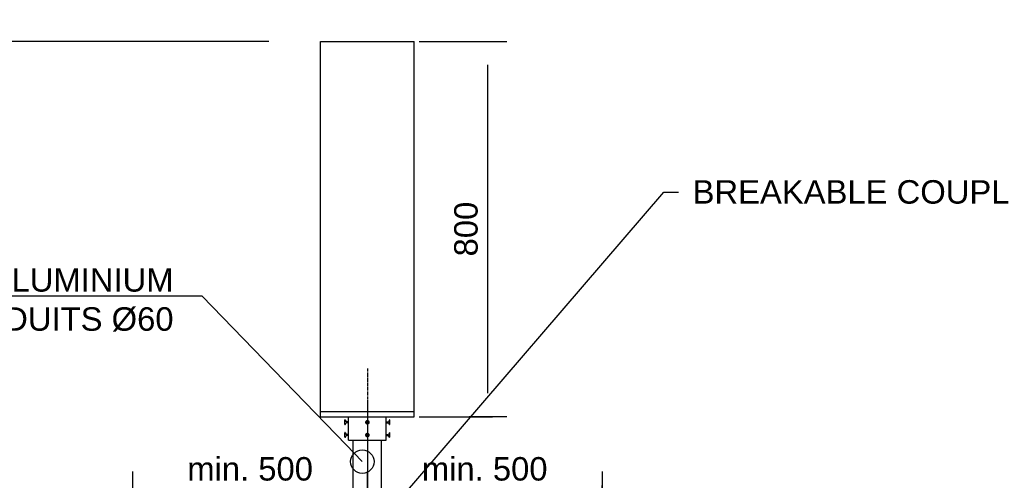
# Model space of a CAD drawing. Header units: metres. Extents: x -4024927 to 10167049, y -539908 to 13839353.
# Tile 164 of 211: x 1427210 to 1429308, y -66702 to -65720. Entities that reach past the tile are written whole.
import ezdxf
from ezdxf import colors
from ezdxf.entities.mleader import LeaderData, LeaderLine
from ezdxf.math import Vec2, Vec3

# ---------------------------------------------------------------- set-up
doc = ezdxf.new("R2010")
doc.units = ezdxf.units.M
doc.linetypes.add('CENTER', pattern=[2, 1.25, -0.25, 0.25, -0.25])
doc.linetypes.add('CONTIUOUS', pattern=[0])
for name, color, linetype in [('C-AFLD-CNTR-N', 3, 'CENTER'), ('C-ANNO-GENF-TEXT-N_25', 2, 'Continuous'), ('C-DETL-DIMS', 2, 'Continuous'), ('C-DETL-SIGN-EDGE', 2, 'Continuous'), ('EL-AGLI-EQUP-PAPI-N-RefEdit0', 1, 'CONTIUOUS')]:
    doc.layers.add(name, color=color, linetype=linetype)
doc.styles.add('Arial', font='arial.ttf')
doc.styles.get("Standard").update_dxf_attribs({"font": 'arial.ttf'})
doc.dimstyles.new('DS-20-25', dxfattribs={"dimscale": 20, "dimtxt": 2.5, "dimasz": 2.5, "dimexe": 0.5, "dimexo": 3, "dimgap": 1, "dimtad": 1, "dimdec": 0, "dimzin": 0, "dimtxsty": 'Standard', "dimblk1": 'DIMARROW', "dimblk2": 'DIMARROW', "dimsah": 1, "dimcen": -3, "dimclrd": 1, "dimclre": 8, "dimclrt": 256, "dimadec": 0, "dimazin": 0, "dimtfac": 1, "dimtdec": 0, "dimtix": 1, "dimtmove": 2, "dimatfit": 3, "dimfxl": 1, "dimtvp": 1.25, "dimarcsym": 0})

# ---------------------------------------------------------------- blocks, each defined once
blk = doc.blocks.new('DIMARROW')
blk.add_line((0, 0.8), (0, -0.8))
blk.add_lwpolyline([(0, 0, 0, 0.4, 0), (-1, 0, 0, 0, 0), (-0.965, 0, 0, 0, 0)], format="xyseb")
blk = doc.blocks.new('*D1012')
at = {"layer": 'C-DETL-DIMS', "color": 8, "lineweight": -2, "transparency": 16777216}
for p, q in [((1427450.7, -66835.6), (1427450.7, -66713.6)), ((1427950.7, -66835.6), (1427950.7, -66713.6))]:
    blk.add_line(p, q, dxfattribs=at)
at = {"layer": 'C-DETL-DIMS', "color": 1, "lineweight": -2, "transparency": 16777216}
blk.add_line((1427900.7, -66723.6), (1427500.7, -66723.6), dxfattribs=at)
at = {"layer": 'Defpoints', "color": 0, "transparency": 16777216}
for p in [(1427450.7, -66723.6), (1427450.7, -66895.6), (1427950.7, -66895.6)]:
    blk.add_point(p, dxfattribs=at)
at = {"layer": 'C-DETL-DIMS', "color": 1, "lineweight": -2, "transparency": 16777216, "xscale": 50, "yscale": 50, "zscale": 50, "rotation": 180}
blk.add_blockref('DIMARROW', (1427450.7, -66723.6), dxfattribs=at)
at = {"layer": 'C-DETL-DIMS', "color": 1, "lineweight": -2, "transparency": 16777216, "xscale": 50, "yscale": 50, "zscale": 50}
blk.add_blockref('DIMARROW', (1427950.7, -66723.6), dxfattribs=at)
at = {"layer": 'C-DETL-DIMS', "transparency": 16777216, "insert": (1427700.7, -66678.1), "char_height": 50, "attachment_point": 5, "style": 'Arial'}
blk.add_mtext('min. 500', dxfattribs=at)
blk = doc.blocks.new('*D1013')
at = {"layer": 'C-DETL-DIMS', "color": 8, "lineweight": -2, "transparency": 16777216}
for p, q in [((1427950.7, -66835.6), (1427950.7, -66713.6)), ((1428450.7, -66835.6), (1428450.7, -66713.6))]:
    blk.add_line(p, q, dxfattribs=at)
at = {"layer": 'C-DETL-DIMS', "color": 1, "lineweight": -2, "transparency": 16777216}
blk.add_line((1428000.7, -66723.6), (1428400.7, -66723.6), dxfattribs=at)
at = {"layer": 'Defpoints', "color": 0, "transparency": 16777216}
for p in [(1428450.7, -66723.6), (1427950.7, -66895.6), (1428450.7, -66895.6)]:
    blk.add_point(p, dxfattribs=at)
at = {"layer": 'C-DETL-DIMS', "color": 1, "lineweight": -2, "transparency": 16777216, "xscale": 50, "yscale": 50, "zscale": 50, "rotation": 180}
blk.add_blockref('DIMARROW', (1427950.7, -66723.6), dxfattribs=at)
at = {"layer": 'C-DETL-DIMS', "color": 1, "lineweight": -2, "transparency": 16777216, "xscale": 50, "yscale": 50, "zscale": 50}
blk.add_blockref('DIMARROW', (1428450.7, -66723.6), dxfattribs=at)
at = {"layer": 'C-DETL-DIMS', "transparency": 16777216, "insert": (1428200.7, -66678.1), "char_height": 50, "attachment_point": 5, "style": 'Arial'}
blk.add_mtext('min. 500', dxfattribs=at)
blk = doc.blocks.new('*D1015')
at = {"layer": 'C-DETL-DIMS', "color": 8, "lineweight": -2, "transparency": 16777216}
for p, q in [((1428060.7, -65766.7), (1428217.6, -65766.7)), ((1428060.7, -66566.7), (1428217.6, -66566.7))]:
    blk.add_line(p, q, dxfattribs=at)
at = {"layer": 'C-DETL-DIMS', "color": 1, "lineweight": -2, "transparency": 16777216}
blk.add_line((1428207.6, -66516.7), (1428207.6, -65816.7), dxfattribs=at)
at = {"layer": 'Defpoints', "color": 0, "transparency": 16777216}
for p in [(1428000.7, -65766.7), (1428207.6, -65766.7), (1428000.7, -66566.7)]:
    blk.add_point(p, dxfattribs=at)
at = {"layer": 'C-DETL-DIMS', "color": 1, "lineweight": -2, "transparency": 16777216, "xscale": 50, "yscale": 50, "zscale": 50}
for p, rotation in [((1428207.6, -65766.7), 90), ((1428207.6, -66566.7), 270)]:
    blk.add_blockref('DIMARROW', p, dxfattribs=dict(at, rotation=rotation))
at = {"layer": 'C-DETL-DIMS', "transparency": 16777216, "insert": (1428161, -66166.7), "char_height": 50, "attachment_point": 5, "rotation": 90, "style": 'Arial'}
blk.add_mtext('800', dxfattribs=at)
blk = doc.blocks.new('_Origin')
at = {"color": 0, "linetype": 'ByBlock', "lineweight": -2}
blk.add_line((0, 0), (-1, 0), dxfattribs=at)
blk.add_circle((0, 0), 0.5, dxfattribs=at)
blk = doc.blocks.new('*D1020')
at = {"layer": 'C-DETL-DIMS', "color": 8, "lineweight": -2, "transparency": 16777216}
for p, q in [((1427740.7, -65766.7), (1426669.7, -65766.7)), ((1426957.4, -66866.7), (1426669.7, -66866.7))]:
    blk.add_line(p, q, dxfattribs=at)
at = {"layer": 'C-DETL-DIMS', "color": 1, "lineweight": -2, "transparency": 16777216}
blk.add_line((1426679.7, -66816.7), (1426679.7, -65816.7), dxfattribs=at)
at = {"layer": 'Defpoints', "color": 0, "transparency": 16777216}
for p in [(1426679.7, -65766.7), (1427800.7, -65766.7), (1427017.4, -66866.7)]:
    blk.add_point(p, dxfattribs=at)
at = {"layer": 'C-DETL-DIMS', "color": 1, "lineweight": -2, "transparency": 16777216, "xscale": 50, "yscale": 50, "zscale": 50}
for p, rotation in [((1426679.7, -65766.7), 90), ((1426679.7, -66866.7), 270)]:
    blk.add_blockref('DIMARROW', p, dxfattribs=dict(at, rotation=rotation))
at = {"layer": 'C-DETL-DIMS', "transparency": 16777216, "insert": (1426634.2, -66316.7), "char_height": 50, "attachment_point": 5, "rotation": 90, "style": 'Arial'}
blk.add_mtext('MAX. 1100', dxfattribs=at)

msp = doc.modelspace()

# ---------------------------------------------------------------- linework, layer by layer
at = {"layer": 'C-AFLD-CNTR-N', "ltscale": 5}
for p, q in [((1427950.67, -66463.65), (1427950.67, -67425.44)), ((1427950.67, -66513.65), (1427950.67, -67455.44)), ((1427950.67, -66531.72), (1427950.67, -67473.5))]:
    msp.add_line(p, q, dxfattribs=at)
at = {"layer": 'C-DETL-SIGN-EDGE'}
for p, q in [((1427850.67, -65766.75), (1428050.67, -65766.75)), ((1427850.67, -66566.75), (1427850.67, -65766.75)), ((1428050.67, -66566.75), (1428050.67, -65766.75)), ((1427850.67, -66555.75), (1428050.67, -66555.75)), ((1427850.67, -66566.75), (1428050.67, -66566.75)), ((1427902.68, -66573.35), (1427902.67, -66573.35)), ((1427902.67, -66583.1), (1427902.67, -66573.64)), ((1427902.94, -66583.35), (1427902.92, -66583.35)), ((1427903.57, -66573.89), (1427905.51, -66577.6)), ((1427903.83, -66582.81), (1427905.51, -66579.6)), ((1427910.67, -66577.6), (1427905.51, -66577.6)), ((1427910.67, -66579.6), (1427905.51, -66579.6)), ((1427910.67, -66616.75), (1427910.67, -66566.75)), ((1427910.67, -66566.75), (1427990.67, -66566.75)), ((1427990.67, -66616.75), (1427990.67, -66566.75)), ((1427990.67, -66577.6), (1427995.83, -66577.6)), ((1427990.67, -66579.6), (1427995.83, -66579.6)), ((1427997.77, -66573.89), (1427995.83, -66577.6)), ((1427997.51, -66582.81), (1427995.83, -66579.6)), ((1427998.4, -66583.35), (1427998.42, -66583.35)), ((1427998.66, -66573.35), (1427998.67, -66573.35)), ((1427998.67, -66583.1), (1427998.67, -66573.64)), ((1427902.68, -66600.59), (1427902.67, -66600.59)), ((1427902.67, -66610.33), (1427902.67, -66600.88)), ((1427903.57, -66601.13), (1427905.51, -66604.84)), ((1427910.67, -66604.84), (1427905.51, -66604.84)), ((1427990.67, -66604.84), (1427995.83, -66604.84)), ((1427997.77, -66601.13), (1427995.83, -66604.84)), ((1427998.66, -66600.59), (1427998.67, -66600.59)), ((1427998.67, -66610.33), (1427998.67, -66600.88)), ((1427902.94, -66610.58), (1427902.92, -66610.58)), ((1427903.83, -66610.05), (1427905.51, -66606.84)), ((1427910.67, -66606.84), (1427905.51, -66606.84)), ((1427910.67, -66616.75), (1427990.67, -66616.75)), ((1427920.67, -66776.75), (1427920.67, -66616.75)), ((1427980.67, -66776.75), (1427980.67, -66616.75)), ((1427990.67, -66606.84), (1427995.83, -66606.84)), ((1427997.51, -66610.05), (1427995.83, -66606.84)), ((1427998.4, -66610.58), (1427998.42, -66610.58))]:
    msp.add_line(p, q, dxfattribs=at)
at = {"layer": 'C-DETL-SIGN-EDGE', "const_width": 5, "flags": 128}
for points in [[(1427948.17, -66578.6, 1), (1427953.17, -66578.6, 1)], [(1427948.17, -66605.84, 1), (1427953.17, -66605.84, 1)]]:
    msp.add_lwpolyline(points, format="xyb", close=True, dxfattribs=at)
at = {"layer": 'C-DETL-SIGN-EDGE'}
for centre, radius, start, end in [((1427902.92, -66573.64), 0.25, 71.38669, 180), ((1427902.92, -66583.1), 0.25, 180, 270), ((1427902.94, -66582.35), 1, 270, 332.36343), ((1427902.68, -66574.35), 1, 27.63657, 71.38669), ((1427998.4, -66582.35), 1, 207.63657, 270), ((1427998.66, -66574.35), 1, 108.61331, 152.36343), ((1427998.42, -66573.64), 0.25, 360, 108.61331), ((1427998.42, -66583.1), 0.25, 270, 360), ((1427902.92, -66600.88), 0.25, 71.38669, 180), ((1427902.68, -66601.59), 1, 27.63657, 71.38669), ((1427998.66, -66601.59), 1, 108.61331, 152.36343), ((1427998.42, -66600.88), 0.25, 360, 108.61331), ((1427902.92, -66610.33), 0.25, 180, 270), ((1427902.94, -66609.58), 1, 270, 332.36343), ((1427998.4, -66609.58), 1, 207.63657, 270), ((1427998.42, -66610.33), 0.25, 270, 360)]:
    msp.add_arc(centre, radius, start, end, dxfattribs=at)
at = {"layer": 'EL-AGLI-EQUP-PAPI-N-RefEdit0'}
msp.add_arc((3071061.1, 6743365.78), 7095987.63, 260.537675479, 260.537675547, dxfattribs=at)

# ---------------------------------------------------------------- dimensions: what is measured, and where the dimension line sits
at = {"layer": 'C-DETL-DIMS'}
for base, p1, p2, angle, text, picture, middle in [((1426679.75, -65766.75), (1427017.4, -66866.75), (1427800.67, -65766.75), 90, 'MAX. 1100', '*D1020', (1426634.22, -66316.75)), ((1427450.67, -66723.59), (1427950.67, -66895.58), (1427450.67, -66895.58), 180, 'min. 500', '*D1012', (1427700.67, -66678.06))]:
    dim = msp.add_linear_dim(base=base, p1=p1, p2=p2, angle=angle, text=text, dimstyle='DS-20-25', override={"dimtxsty": 'Arial'}, dxfattribs=at)
    dim.commit()
    dim.dimension.update_dxf_attribs({"geometry": picture, "text_midpoint": middle})
dim = msp.add_linear_dim(base=(1428207.63, -65766.75), p1=(1428000.67, -66566.75), p2=(1428000.67, -65766.75), angle=90, dimstyle='DS-20-25', override={"dimtxsty": 'Arial'}, dxfattribs=at)
dim.commit()
dim.dimension.update_dxf_attribs({"geometry": '*D1015', "text_midpoint": (1428161, -66166.75), "dimtype": 160})
dim = msp.add_linear_dim(base=(1428450.67, -66723.59), p1=(1427950.67, -66895.58), p2=(1428450.67, -66895.58), text='min. 500', dimstyle='DS-20-25', override={"dimtxsty": 'Arial'}, dxfattribs=at)
dim.commit()
dim.dimension.update_dxf_attribs({"geometry": '*D1013', "text_midpoint": (1428200.67, -66678.06)})

# ---------------------------------------------------------------- leaders
at = {"layer": 'C-ANNO-GENF-TEXT-N_25'}
ml = msp.add_multileader_mtext('Standard', dxfattribs=at)
ml.set_content('BREAKABLE COUPLING', color=256, style='Arial')
ml.set_leader_properties()
ml.build(insert=Vec2(0, 0))
ml.multileader.update_dxf_attribs({"text_right_attachment_type": 6, "arrow_head_size": 50})
ctx = ml.context
ctx.base_point, ctx.char_height, ctx.arrow_head_size, ctx.landing_gap_size, ctx.plane_origin = Vec3(1428613.83, -66087.9), 50, 50, 30, Vec3(1428719.49, -65706.19)
ctx.right_attachment = 6
notes = []
notes.append((ctx, [(0, (1, 1, 0), (1428582.58, -66087.9), (1, 0), 31.25, [(0, [(1427990.67, -66776.75)], 0, [])])]))
ctx.mtext.insert, ctx.mtext.line_spacing_factor, ctx.mtext.line_spacing_style, ctx.mtext.flow_direction = Vec3(1428643.83, -66062.47), 1.68, 2, 5
ml = msp.add_multileader_mtext('Standard', dxfattribs=at)
ml.set_content('ALUMINIUM \\PCONDUITS Ø60', color=256, style='Arial')
ml.set_leader_properties()
ml.set_arrow_properties(name='ORIGIN')
ml.build(insert=Vec2(0, 0))
ml.multileader.update_dxf_attribs({"text_right_attachment_type": 6, "arrow_head_size": 50})
ctx = ml.context
ctx.base_point, ctx.char_height, ctx.arrow_head_size, ctx.landing_gap_size, ctx.plane_origin = Vec3(1426998.18, -66276.05), 50, 50, 30, Vec3(1427713.25, -66546.6)
ctx.right_attachment, ctx.text_align_type = 6, 2
notes.append((ctx, [(0, (1, 1, 0), (1427598.81, -66310.04), (-1, 0), 31.25, [(0, [(1427939.87, -66662.46)], 0, [])])]))
ctx.mtext.insert, ctx.mtext.alignment, ctx.mtext.flow_direction = Vec3(1427537.55, -66250.04), 3, 5
for ctx, leaders in notes:
    for number, flags, end, landing, length, lines in leaders:
        leader = LeaderData()
        leader.index, (leader.has_last_leader_line, leader.has_dogleg_vector, leader.attachment_direction) = number, flags
        leader.last_leader_point, leader.dogleg_vector, leader.dogleg_length = Vec3(end), Vec3(landing), length
        for number, points, colour, breaks in lines:
            line = LeaderLine()
            line.index, line.vertices, line.color, line.breaks = number, Vec3.list(points), colors.encode_raw_color(colour), breaks
            leader.lines.append(line)
        ctx.leaders.append(leader)

doc.saveas('drawing.dxf')
